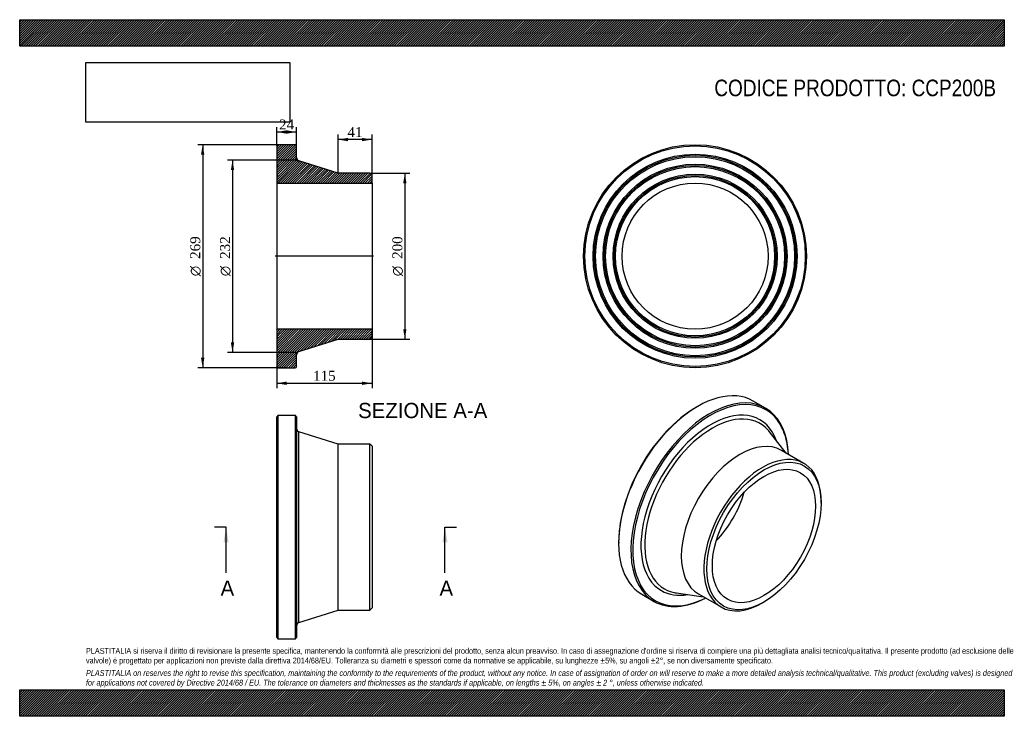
# Model space of a CAD drawing. Header units: millimetres. Extents: x 0 to 1188, y 0 to 840.
import ezdxf
from ezdxf.enums import TextEntityAlignment as Align
from ezdxf.lldxf.tags import DXFTag

# ---------------------------------------------------------------- set-up
doc = ezdxf.new("R2010")
doc.units = ezdxf.units.MM
doc.header["$LTSCALE"] = 4
for name, color, linetype in [('CCP200B', 7, 'Continuous'), ('Default', 7, 'Continuous'), ('DV4_Default', 7, 'Continuous')]:
    doc.layers.add(name, color=color, linetype=linetype)
doc.styles.add('SEACAD_Solid_Edge_ANSI', font='seans.ttf')
doc.styles.add('SEACAD_Solid_Edge_ANSI1_Symbols', font='semeca1.ttf')
doc.styles.add('SEACAD_Times_New_Roman', font='times.ttf')
tags = doc.linetypes.add('CENTER2', pattern=[28.575, 19.05, -3.175, 3.175, -3.175]).pattern_tags.tags
tags[10:11] = [DXFTag(74, 4), DXFTag(75, 0), DXFTag(340, '0'), DXFTag(46, 0.0), DXFTag(50, 0.0), DXFTag(44, 0.0), DXFTag(45, 0.0)]
tags[8:9] = [DXFTag(74, 4), DXFTag(75, 0), DXFTag(340, '0'), DXFTag(46, 0.0), DXFTag(50, 0.0), DXFTag(44, 0.0), DXFTag(45, 0.0)]
tags[6:7] = [DXFTag(74, 4), DXFTag(75, 0), DXFTag(340, '0'), DXFTag(46, 0.0), DXFTag(50, 0.0), DXFTag(44, 0.0), DXFTag(45, 0.0)]
tags[4:5] = [DXFTag(74, 4), DXFTag(75, 0), DXFTag(340, '0'), DXFTag(46, 0.0), DXFTag(50, 0.0), DXFTag(44, 0.0), DXFTag(45, 0.0)]
doc.dimstyles.new('ANSImm', dxfattribs={"dimtxt": 12, "dimasz": 12, "dimexe": 6, "dimexo": 0, "dimgap": 3, "dimtad": 1, "dimdsep": 46, "dimtxsty": 'SEACAD_Times_New_Roman', "dimblk1": '_SE_FILLED', "dimblk2": '_SE_FILLED', "dimsah": 1, "dimcen": 6, "dimazin": 0, "dimtfac": 0.85, "dimtdec": 3, "dimtofl": 0, "dimtmove": 0, "dimatfit": 3, "dimfxl": 1, "dimarcsym": 0})
picture_1 = doc.add_image_def('image1.jpg', size_in_pixel=(4302, 1260))

# ---------------------------------------------------------------- blocks, each defined once
blk = doc.blocks.new('SE')
at = {"layer": 'CCP200B', "color": 7, "linetype": 'Continuous'}
for p, q in [((311.6, 362.6), (310.1, 361.1)), ((310.1, 95.1), (310.1, 361.1)), ((311.6, 362.6), (311.6, 93.6)), ((332.6, 362.6), (311.6, 362.6)), ((332.6, 93.6), (332.6, 362.6)), ((334.1, 361.1), (332.6, 362.6)), ((334.1, 361.1), (334.1, 95.1)), ((336.9, 113), (336.9, 343.2)), ((384.1, 328.1), (336.9, 343.2)), ((384.1, 128.1), (384.1, 328.1)), ((422.6, 328.1), (384.1, 328.1)), ((422.6, 128.1), (422.6, 328.1)), ((425.1, 325.6), (422.6, 328.1)), ((425.1, 325.6), (425.1, 130.6)), ((336.9, 113), (384.1, 128.1)), ((384.1, 128.1), (422.6, 128.1)), ((422.6, 128.1), (425.1, 130.6)), ((310.1, 95.1), (311.6, 93.6)), ((332.6, 93.6), (334.1, 95.1)), ((311.6, 93.6), (332.6, 93.6))]:
    blk.add_line(p, q, dxfattribs=at)
for centre, start, end in [((338.1, 347), 180, 252.2553), ((338.1, 109.2), 107.7447, 180)]:
    blk.add_arc(centre, 4, start, end, dxfattribs=at)
blk = doc.blocks.new('SE1')
at = {"layer": 'CCP200B', "color": 7, "linetype": 'Continuous'}
for p, q in [((899.9, 371.6), (885, 380.2)), ((817.8, 373.5), (816.7, 372.9)), ((924.8, 317.4), (904.7, 343)), ((946.2, 305), (919, 320.7)), ((967, 257.2), (967, 259.2)), ((722.7, 210), (722.7, 208.8)), ((750.5, 147.2), (765.4, 138.6)), ((792.6, 148.8), (824.8, 144.2)), ((819, 147.5), (846.2, 131.8)), ((896.2, 136.7), (898, 137.8))]:
    blk.add_line(p, q, dxfattribs=at)
for centre, major_axis, start_param, end_param in [((817.8, 263.7), (67.3, 116.5), 0, 3.141593), ((832.6, 255.1), (-67.3, -116.5), 2.409077, 6.283185), ((833.7, 254.5), (66.5, 115.2), 0, 3.86148), ((816.7, 264.3), (-66.5, -115.2), 3.926991, 5.497787), ((833.7, 254.5), (-59.5, -103), 2.691288, 6.283185), ((833.7, 254.5), (66.5, 115.2), 5.563297, 6.283185), ((835.6, 253.4), (-57.6, -99.7), 2.957207, 6.283185), ((835.6, 253.4), (-57.6, -99.7), -3.369844, -3.325978), ((869, 234.1), (-50, -86.6), 3.141593, 6.283185), ((896.2, 218.4), (-50, -86.6), 2.356194, 6.283185), ((816.7, 264.3), (-44, -76.3), 1.175834, 1.965758), ((832.6, 255.1), (-67.3, -116.5), 0, 0.732516), ((833.7, 254.5), (-59.5, -103), 0, 0.450305), ((835.6, 253.4), (-57.6, -99.7), 0, 0.185992), ((835.6, 253.4), (-57.6, -99.7), 0.185992, 0.228251), ((896.2, 218.4), (-50, -86.6), 0, 0.785398)]:
    blk.add_ellipse(centre, major_axis=major_axis, ratio=0.57735, start_param=start_param, end_param=end_param, dxfattribs=at)
for major_axis in [(48.8, 84.4), (-44, -76.3)]:
    blk.add_ellipse((898, 217.4), major_axis=major_axis, ratio=0.57735, dxfattribs=at)
blk = doc.blocks.new('SE2')
at = {"layer": 'CCP200B', "color": 7, "linetype": 'Continuous'}
for radius in [134.5, 133, 123, 121.5, 120, 111, 109.5, 108, 99, 97.5, 96, 88.1]:
    blk.add_circle((814.9, 554.8), radius, dxfattribs=at)
blk = doc.blocks.new('SE4')
at = {"color": 7, "linetype": 'Continuous', "style": 'SEACAD_Solid_Edge_ANSI'}
blk.add_text('A', height=18.4, dxfattribs=at).set_placement((242.4, 163.7), align=Align.TOP_LEFT)
blk = doc.blocks.new('SE5')
at = {"color": 7, "linetype": 'Continuous', "style": 'SEACAD_Solid_Edge_ANSI'}
blk.add_text('A', height=18.4, dxfattribs=at).set_placement((506.5, 163.7), align=Align.TOP_LEFT)
blk = doc.blocks.new('SEANNOT_GROUP')
at = {"linetype": 'Continuous'}
blk.add_hatch(color=7, dxfattribs=at).paths.add_polyline_path([(252.1, 209.7), (249, 228.1), (246, 209.7)])
at = {"color": 7, "linetype": 'Continuous'}
blk.add_lwpolyline([(249, 172.9), (249, 228.1)], dxfattribs=at)
blk = doc.blocks.new('SEANNOT_GROUP1')
at = {"linetype": 'Continuous'}
blk.add_hatch(color=7, dxfattribs=at).paths.add_polyline_path([(516.2, 209.7), (513.1, 228.1), (510.1, 209.7)])
at = {"color": 7, "linetype": 'Continuous'}
blk.add_lwpolyline([(513.1, 172.9), (513.1, 228.1)], dxfattribs=at)
blk = doc.blocks.new('SE3')
at = {"layer": 'Default', "color": 7, "linetype": 'CENTER2'}
for p, q in [((249, 228.1), (235.2, 228.1)), ((513.1, 228.1), (526.9, 228.1))]:
    blk.add_line(p, q, dxfattribs=at)
at = {"layer": 'Default', "color": 7, "linetype": 'CENTER2', "const_width": 0.0001}
blk.add_lwpolyline([(249, 228.1), (513.1, 228.1)], dxfattribs=at)
at = {"layer": 'Default'}
for name in ['SEANNOT_GROUP', 'SEANNOT_GROUP1', 'SE4', 'SE5']:
    blk.add_blockref(name, (0, 0), dxfattribs=at)
blk = doc.blocks.new('SE6')
at = {"layer": 'CCP200B', "linetype": 'Continuous'}
h = blk.add_hatch(dxfattribs=at)
h.set_pattern_fill('LINE', scale=0.62992, angle=45, style=0)
edge = h.paths.add_edge_path()
edge.add_line((422.6, 654.8), (384.1, 654.8))
edge.add_line((384.1, 654.8), (336.9, 669.9))
edge.add_arc((338.1, 673.7), 4, 180, 252.2553, ccw=False)
edge.add_line((334.1, 673.7), (334.1, 687.8))
edge.add_line((334.1, 687.8), (332.6, 689.3))
edge.add_line((332.6, 689.3), (311.6, 689.3))
edge.add_line((311.6, 689.3), (310.1, 687.8))
edge.add_line((310.1, 687.8), (310.1, 677.8))
edge.add_line((310.1, 677.8), (311.2, 676.3))
edge.add_line((311.2, 676.3), (310.1, 674.8))
edge.add_line((310.1, 674.8), (310.1, 665.8))
edge.add_line((310.1, 665.8), (311.2, 664.3))
edge.add_line((311.2, 664.3), (310.1, 662.8))
edge.add_line((310.1, 662.8), (310.1, 653.8))
edge.add_line((310.1, 653.8), (311.2, 652.3))
edge.add_line((311.2, 652.3), (310.1, 650.8))
edge.add_line((310.1, 650.8), (310.1, 642.9))
edge.add_line((310.1, 642.9), (425.1, 642.9))
edge.add_line((425.1, 642.9), (425.1, 652.3))
edge.add_line((425.1, 652.3), (422.6, 654.8))
h = blk.add_hatch(dxfattribs=at)
h.set_pattern_fill('LINE', scale=0.62992, angle=45, style=0)
edge = h.paths.add_edge_path()
edge.add_line((425.1, 457.3), (425.1, 466.7))
edge.add_line((425.1, 466.7), (310.1, 466.7))
edge.add_line((310.1, 466.7), (310.1, 458.8))
edge.add_line((310.1, 458.8), (311.2, 457.3))
edge.add_line((311.2, 457.3), (310.1, 455.8))
edge.add_line((310.1, 455.8), (310.1, 446.8))
edge.add_line((310.1, 446.8), (311.2, 445.3))
edge.add_line((311.2, 445.3), (310.1, 443.8))
edge.add_line((310.1, 443.8), (310.1, 434.8))
edge.add_line((310.1, 434.8), (311.2, 433.3))
edge.add_line((311.2, 433.3), (310.1, 431.8))
edge.add_line((310.1, 431.8), (310.1, 421.8))
edge.add_line((310.1, 421.8), (311.6, 420.3))
edge.add_line((311.6, 420.3), (332.6, 420.3))
edge.add_line((332.6, 420.3), (334.1, 421.8))
edge.add_line((334.1, 421.8), (334.1, 435.9))
edge.add_arc((338.1, 435.9), 4, 107.7447, 180, ccw=False)
edge.add_line((336.9, 439.7), (384.1, 454.8))
edge.add_line((384.1, 454.8), (422.6, 454.8))
edge.add_line((422.6, 454.8), (425.1, 457.3))
at = {"layer": 'CCP200B', "color": 7, "linetype": 'Continuous'}
for p, q in [((310.1, 687.8), (311.6, 689.3)), ((332.6, 689.3), (311.6, 689.3)), ((332.6, 689.3), (334.1, 687.8)), ((310.1, 687.8), (310.1, 677.8)), ((310.1, 677.8), (310.1, 674.8)), ((310.1, 677.8), (311.2, 676.3)), ((334.1, 673.7), (334.1, 687.8)), ((311.2, 676.3), (310.1, 674.8)), ((310.1, 674.8), (310.1, 665.8)), ((310.1, 665.8), (310.1, 662.8)), ((310.1, 665.8), (311.2, 664.3)), ((384.1, 654.8), (336.9, 669.9)), ((311.2, 664.3), (310.1, 662.8)), ((310.1, 662.8), (310.1, 653.8)), ((310.1, 653.8), (310.1, 650.8)), ((310.1, 653.8), (311.2, 652.3)), ((422.6, 654.8), (384.1, 654.8)), ((422.6, 654.8), (425.1, 652.3)), ((311.2, 652.3), (310.1, 650.8)), ((310.1, 650.8), (310.1, 642.9)), ((310.1, 642.9), (310.1, 466.7)), ((310.1, 642.9), (425.1, 642.9)), ((425.1, 642.9), (425.1, 652.3)), ((425.1, 642.9), (425.1, 466.7)), ((425.1, 466.7), (310.1, 466.7)), ((310.1, 466.7), (310.1, 458.8)), ((425.1, 457.3), (425.1, 466.7)), ((310.1, 458.8), (310.1, 455.8)), ((310.1, 458.8), (311.2, 457.3)), ((311.2, 457.3), (310.1, 455.8)), ((310.1, 455.8), (310.1, 446.8)), ((336.9, 439.7), (384.1, 454.8)), ((384.1, 454.8), (422.6, 454.8)), ((425.1, 457.3), (422.6, 454.8)), ((310.1, 446.8), (310.1, 443.8)), ((310.1, 446.8), (311.2, 445.3)), ((311.2, 445.3), (310.1, 443.8)), ((310.1, 443.8), (310.1, 434.8)), ((310.1, 434.8), (310.1, 431.8)), ((310.1, 434.8), (311.2, 433.3)), ((311.2, 433.3), (310.1, 431.8)), ((310.1, 431.8), (310.1, 421.8)), ((334.1, 421.8), (334.1, 435.9)), ((311.6, 420.3), (310.1, 421.8)), ((311.6, 420.3), (332.6, 420.3)), ((334.1, 421.8), (332.6, 420.3))]:
    blk.add_line(p, q, dxfattribs=at)
for centre, start, end in [((338.1, 673.7), 180, 252.2553), ((338.1, 435.9), 107.7447, 180)]:
    blk.add_arc(centre, 4, start, end, dxfattribs=at)
at = {"layer": 'DV4_Default', "color": 7, "linetype": 'CENTER2'}
for p, q in [((334.1, 673.7), (334.1, 670.8)), ((334.1, 670.8), (336.9, 669.9)), ((426.9, 554.8), (308.4, 554.8)), ((336.9, 439.7), (334.1, 438.8)), ((334.1, 435.9), (334.1, 438.8))]:
    blk.add_line(p, q, dxfattribs=at)
blk = doc.blocks.new('DMBLK151')
at = {"layer": 'Default', "linetype": 'Continuous'}
for points in [[(322.1, 706.6), (310.1, 704.6), (322.1, 702.6)], [(322.1, 706.6), (322.1, 702.6), (334.1, 704.6)]]:
    blk.add_hatch(color=7, dxfattribs=at).paths.add_polyline_path(points)
at = {"layer": 'Default', "color": 7, "linetype": 'Continuous'}
for p, q in [((310.1, 687.8), (310.1, 710.6)), ((310.1, 704.6), (334.1, 704.6)), ((334.1, 687.8), (334.1, 710.6))]:
    blk.add_line(p, q, dxfattribs=at)
at = {"layer": 'Default', "color": 7, "linetype": 'Continuous', "style": 'SEACAD_Times_New_Roman'}
blk.add_text('24', height=12, dxfattribs=at).set_placement((313, 719.6), align=Align.TOP_LEFT)
blk = doc.blocks.new('_SE_FILLED')
at = {"color": 0}
blk.add_line((0, 0), (-1, 0), dxfattribs=at)
blk.add_solid([(0, 0), (-1, -0.1665), (-1, 0.1665), (0, 0)], dxfattribs=at)
blk = doc.blocks.new('GDimGGroup')
at = {"layer": 'Default', "linetype": 'Continuous'}
for points in [[(218.8, 677.3), (222.8, 677.3), (220.8, 689.3)], [(218.8, 432.3), (220.8, 420.3), (222.8, 432.3)]]:
    blk.add_hatch(color=7, dxfattribs=at).paths.add_polyline_path(points)
at = {"layer": 'Default', "color": 7, "linetype": 'Continuous'}
for p, q in [((322.1, 689.3), (214.8, 689.3)), ((220.8, 689.3), (220.8, 420.3)), ((322.1, 420.3), (214.8, 420.3))]:
    blk.add_line(p, q, dxfattribs=at)
for s, style, p in [('269', 'SEACAD_Times_New_Roman', (205.8, 551.6)), ('O', 'SEACAD_Solid_Edge_ANSI1_Symbols', (205.8, 530.7))]:
    blk.add_text(s, height=12, rotation=90, dxfattribs=dict(at, style=style)).set_placement(p, align=Align.TOP_LEFT)
blk = doc.blocks.new('GDimGGroup1')
at = {"layer": 'Default', "linetype": 'Continuous'}
for points in [[(254.8, 658.8), (258.8, 658.8), (256.8, 670.8)], [(254.8, 450.8), (256.8, 438.8), (258.8, 450.8)]]:
    blk.add_hatch(color=7, dxfattribs=at).paths.add_polyline_path(points)
at = {"layer": 'Default', "color": 7, "linetype": 'Continuous'}
for p, q in [((334.1, 670.8), (250.8, 670.8)), ((256.8, 670.8), (256.8, 438.8)), ((334.1, 438.8), (250.8, 438.8))]:
    blk.add_line(p, q, dxfattribs=at)
for s, style, p in [('232', 'SEACAD_Times_New_Roman', (241.8, 551.6)), ('O', 'SEACAD_Solid_Edge_ANSI1_Symbols', (241.8, 530.7))]:
    blk.add_text(s, height=12, rotation=90, dxfattribs=dict(at, style=style)).set_placement(p, align=Align.TOP_LEFT)
blk = doc.blocks.new('GDimGGroup2')
at = {"layer": 'Default', "linetype": 'Continuous'}
for points in [[(466.7, 642.8), (464.7, 654.8), (462.7, 642.8)], [(466.7, 466.8), (462.7, 466.8), (464.7, 454.8)]]:
    blk.add_hatch(color=7, dxfattribs=at).paths.add_polyline_path(points)
at = {"layer": 'Default', "color": 7, "linetype": 'Continuous'}
for p, q in [((422.6, 654.8), (470.7, 654.8)), ((464.7, 654.8), (464.7, 454.8)), ((422.6, 454.8), (470.7, 454.8))]:
    blk.add_line(p, q, dxfattribs=at)
for s, style, p in [('200', 'SEACAD_Times_New_Roman', (449.7, 551.6)), ('O', 'SEACAD_Solid_Edge_ANSI1_Symbols', (449.7, 530.7))]:
    blk.add_text(s, height=12, rotation=90, dxfattribs=dict(at, style=style)).set_placement(p, align=Align.TOP_LEFT)
blk = doc.blocks.new('DMBLK152')
at = {"layer": 'Default', "linetype": 'Continuous'}
for points in [[(396.1, 697.5), (384.1, 695.5), (396.1, 693.5)], [(413.1, 697.5), (413.1, 693.5), (425.1, 695.5)]]:
    blk.add_hatch(color=7, dxfattribs=at).paths.add_polyline_path(points)
at = {"layer": 'Default', "color": 7, "linetype": 'Continuous'}
for p, q in [((384.1, 654.8), (384.1, 701.5)), ((425.1, 642.9), (425.1, 701.5)), ((425.1, 695.5), (384.1, 695.5))]:
    blk.add_line(p, q, dxfattribs=at)
at = {"layer": 'Default', "color": 7, "linetype": 'Continuous', "style": 'SEACAD_Times_New_Roman'}
blk.add_text('41', height=12, dxfattribs=at).set_placement((395.5, 710.5), align=Align.TOP_LEFT)
blk = doc.blocks.new('DMBLK153')
at = {"layer": 'Default', "linetype": 'Continuous'}
for points in [[(322.1, 399.6), (322.1, 403.6), (310.1, 401.6)], [(413.1, 399.6), (425.1, 401.6), (413.1, 403.6)]]:
    blk.add_hatch(color=7, dxfattribs=at).paths.add_polyline_path(points)
at = {"layer": 'Default', "color": 7, "linetype": 'Continuous'}
for p, q in [((310.1, 466.7), (310.1, 395.6)), ((425.1, 466.7), (425.1, 395.6)), ((310.1, 401.6), (425.1, 401.6))]:
    blk.add_line(p, q, dxfattribs=at)
at = {"layer": 'Default', "color": 7, "linetype": 'Continuous', "style": 'SEACAD_Times_New_Roman'}
blk.add_text('115', height=12, dxfattribs=at).set_placement((354, 416.6), align=Align.TOP_LEFT)

msp = doc.modelspace()

# ---------------------------------------------------------------- hatches: boundary and pattern name
at = {"layer": 'Default', "linetype": 'Continuous'}
h = msp.add_hatch(dxfattribs=at)
h.set_pattern_fill('LINE', scale=0.629921, angle=45, style=0)
h.paths.add_polyline_path([(1188, 808), (1188, 840), (0, 840), (0, 808)])
for points in [[(1188, 808), (1188, 840), (0, 840), (0, 808)], [(1188, 0), (1188, 32), (0, 32), (0, 0)]]:
    msp.add_hatch(color=7, dxfattribs=at).paths.add_polyline_path(points)
h = msp.add_hatch(dxfattribs=at)
h.set_pattern_fill('LINE', scale=0.629921, angle=45, style=0)
h.paths.add_polyline_path([(1188, 0), (1188, 32), (0, 32), (0, 0)])

# ---------------------------------------------------------------- linework, layer by layer
at = {"layer": 'Default', "color": 7, "linetype": 'Continuous'}
for p, q in [((0, 840), (1188, 840)), ((0, 808), (0, 840)), ((1188, 840), (1188, 808)), ((1188, 808), (0, 808)), ((0, 32), (1188, 32)), ((0, 0), (0, 32)), ((1188, 32), (1188, 0)), ((1188, 0), (0, 0))]:
    msp.add_line(p, q, dxfattribs=at)

# ---------------------------------------------------------------- block references
at = {"layer": 'Default'}
for name in ['GDimGGroup', 'SE6', 'SE2', 'GDimGGroup1', 'GDimGGroup2', 'SE1', 'SE', 'SE3']:
    msp.add_blockref(name, (0, 0), dxfattribs=at)

# ---------------------------------------------------------------- texts
at = {"layer": 'Default', "color": 7, "linetype": 'Continuous', "style": 'SEACAD_Solid_Edge_ANSI'}
msp.add_text('SEZIONE A-A', height=18.4, dxfattribs=at).set_placement((408.364, 377.949), align=Align.TOP_LEFT)
at = {"layer": 'Default', "attachment_point": 1}
for s, insert, char_height, width in [('{\\fArial Narrow|b0||i0||c0|p34;\\C7;\\H20.;\\W1.;CODICE PRODOTTO: CCP200B}', (838.111, 767.737), 20, 340.64549), ("{\\fArial Narrow|b0||i0||c0|p34;\\C7;\\H7.;\\W1.;PLASTITALIA si riserva il diritto di revisionare la presente specifica, mantenendo la conformità alle prescrizioni del prodotto, senza alcun preavviso. In caso di assegnazione d'ordine si riserva di compiere una più dettagliata analisi tecnico/qualitativa. Il presente prodotto (ad esclusione delle \\P}{\\fArial Narrow|b0||i0||c0|p34;\\C7;\\H7.;\\W1.;valvole) è progettato per applicazioni non previste dalla direttiva 2014/68/EU. Tolleranza su diametri e spessori come da normative se applicabile, su lunghezze ±5%, su angoli ±2°, se non diversamente specificato.\\P}{\\fArial Narrow|b0||i0||c0|p34;\\C7;\\H2.;\\W1.;   \\P}{\\fArial Narrow|b0||i1||c0|p34;\\C7;\\H7.;\\W1.;PLASTITALIA on reserves the right to revise this specification, maintaining the conformity to the requirements of the product, without any notice. In case of assignation of order on will reserve to make a more detailed analysis technical/qualitative. This product (excluding valves) is designed \\P}{\\fArial Narrow|b0||i1||c0|p34;\\C7;\\H7.;\\W1.;for applications not covered by Directive 2014/68 / EU. The tolerance on diameters and thicknesses as the standards if applicable, on lengths ± 5%, on angles ± 2 °, unless otherwise indicated.\\P}", (80, 82.409), 7, 1028)]:
    msp.add_mtext(s, dxfattribs=dict(at, insert=insert, char_height=char_height, width=width))

# ---------------------------------------------------------------- dimensions: what is measured, and where the dimension line sits
at = {"layer": 'Default', "color": 7, "linetype": 'Continuous'}
for base, p1, p2, picture, middle in [((310.127, 704.563), (310.127, 687.821), (334.127, 687.821), 'DMBLK151', (322.127, 704.563)), ((310.127, 401.638), (310.127, 642.921), (425.127, 642.921), 'DMBLK153', (367.627, 401.638))]:
    dim = msp.add_linear_dim(base=base, p1=p1, p2=p2, angle=0, text='\\A1;<>', dimstyle='ANSImm', dxfattribs=at)
    dim.commit()
    dim.dimension.update_dxf_attribs({"geometry": picture, "text_midpoint": middle, "dimtype": 161})
dim = msp.add_linear_dim(base=(384.127, 695.473), p1=(425.127, 642.921), p2=(384.127, 654.821), text='\\A1;<>', dimstyle='ANSImm', dxfattribs=at)
dim.commit()
dim.dimension.update_dxf_attribs({"geometry": 'DMBLK152', "text_midpoint": (404.627, 695.473), "dimtype": 160})

# ---------------------------------------------------------------- pictures from other files: only their frames are drawn
image = msp.add_image(picture_1, insert=(80, 716.413), size_in_units=(245.829, 72))
image.dxf.flags = 7

doc.saveas('drawing.dxf')
